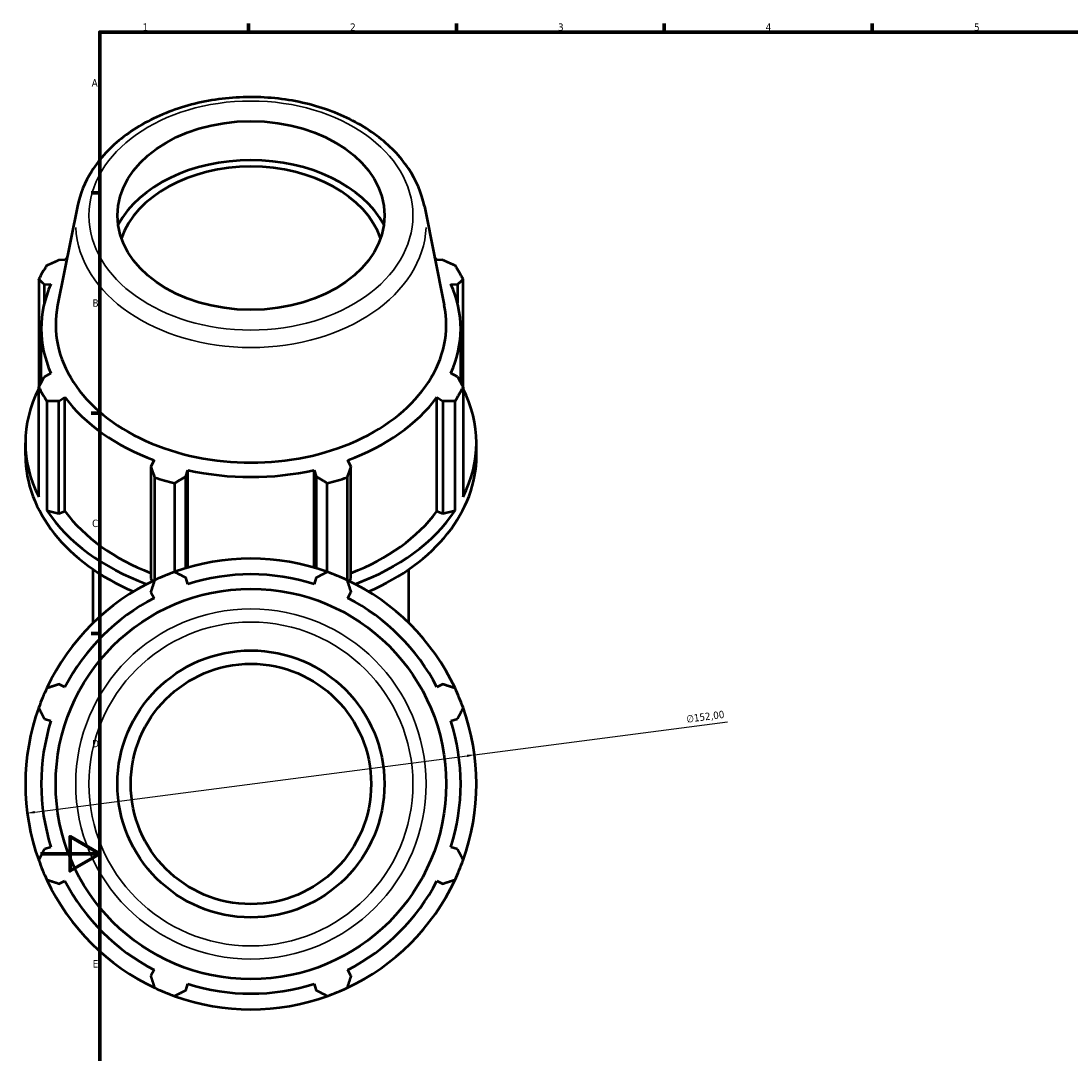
# Model space of a CAD drawing. Header units: millimetres. Extents: x -7 to 1648, y -196 to 1425.
# Tile 2 of 12: x -7 to 347, y 230 to 578. Entities that reach past the tile are written whole.
import ezdxf

# ---------------------------------------------------------------- set-up
doc = ezdxf.new("R2010")
doc.units = ezdxf.units.MM
for name, color, linetype, lineweight in [('Border (ISO)', 7, 'Continuous', 70), ('Dimension (ISO)', 7, 'Continuous', 25), ('Visible (ISO)', 7, 'Continuous', 50), ('Visible Narrow (ISO)', 7, 'Continuous', 35)]:
    doc.layers.add(name, color=color, linetype=linetype, lineweight=lineweight)
doc.styles.add('Note Text (ISO)', font='tahoma.ttf')
doc.dimstyles.new('Default (ISO)', dxfattribs={"dimtxt": 2.5, "dimasz": 2.5, "dimexe": 3.175, "dimexo": 0, "dimgap": 0.762, "dimtad": 1, "dimrnd": 1e-08, "dimzin": 0, "dimtxsty": 'Note Text (ISO)', "dimcen": 0.09, "dimdle": 10, "dimclrd": 256, "dimclre": 256, "dimclrt": 256, "dimazin": 0, "dimtfac": 1.40208, "dimtmove": 0, "dimatfit": 3, "dimfxl": 1, "dimtolj": 1, "dimtzin": 0, "dimlwd": -1, "dimlwe": -1, "dimarcsym": 0})

# ---------------------------------------------------------------- blocks, each defined once
blk = doc.blocks.new('Borders Default Border')
at = {"layer": 'Border (ISO)'}
for p, q in [((70.08, 574), (70.08, 576.9)), ((140.17, 574), (140.17, 576.9)), ((210.25, 574), (210.25, 576.9)), ((280.33, 574), (280.33, 576.9)), ((20, 519.75), (17.1, 519.75)), ((20, 445.5), (17.1, 445.5)), ((20, 371.25), (17.1, 371.25))]:
    blk.add_line(p, q, dxfattribs=at)
at = {"layer": 'Border (ISO)', "flags": 128}
for points in [[(20, 20), (20, 574), (821, 574), (821, 20), (20, 20)], [(0, 297), (20, 297), (10, 302.77), (10, 291.23), (20, 297)]]:
    blk.add_lwpolyline(points, dxfattribs=at)
at = {"layer": 'Border (ISO)', "color": 232, "true_color": 0xca0064, "char_height": 2.5, "attachment_point": 7, "style": 'Note Text (ISO)'}
for s, insert in [('1', (34.48, 574.4)), ('2', (104.37, 574.4)), ('3', (174.43, 574.35)), ('4', (244.42, 574.4)), ('5', (314.64, 574.35)), ('A', (17.29, 555.62)), ('B', (17.59, 481.38)), ('C', (17.43, 407.08)), ('D', (17.43, 332.88)), ('E', (17.64, 258.63))]:
    blk.add_mtext(s, dxfattribs=dict(at, insert=insert))
blk = doc.blocks.new('*D15')
at = {"layer": 'Defpoints', "color": 0, "transparency": 16777216}
for p in [(146.32, 330.34), (-4.4, 310.69)]:
    blk.add_point(p, dxfattribs=at)
at = {"layer": 'Dimension (ISO)', "transparency": 16777216}
for p, q in [((146.32, 330.34), (231.54, 341.45)), ((-1.92, 311.02), (143.84, 330.02))]:
    blk.add_line(p, q, dxfattribs=at)
blk.add_arc((70.96, 320.52), 76, 5.0331, 19.792, dxfattribs=at)
for points in [[(143.79, 330.43), (143.9, 329.6), (146.32, 330.34)], [(-1.98, 311.43), (-1.87, 310.6), (-4.4, 310.69)]]:
    blk.add_solid(points, dxfattribs=at)
at = {"layer": 'Dimension (ISO)', "color": 232, "true_color": 0xca0064, "transparency": 16777216, "insert": (217.52, 343.63), "char_height": 2.5, "attachment_point": 1, "rotation": 7.4267, "style": 'Note Text (ISO)'}
blk.add_mtext('\\A1;∅152,00', dxfattribs=at)

msp = doc.modelspace()

# ---------------------------------------------------------------- linework, layer by layer
at = {"layer": 'Visible (ISO)'}
for p, q in [((12.5001, 515.2793), (5.8036, 481.921)), ((129.4169, 515.2793), (136.1135, 481.921)), ((8.2646, 497.0667), (6.2422, 497.1598)), ((135.6749, 497.1598), (133.6525, 497.0667)), ((-0.552, 490.6662), (-0.552, 454.2727)), ((1.3754, 488.8515), (3.5498, 489.0181)), ((1.3754, 482.7598), (1.3754, 488.8515)), ((138.3673, 489.0181), (140.5417, 488.8515)), ((140.5417, 488.8515), (140.5417, 482.7598)), ((142.4691, 454.2727), (142.4691, 490.6662)), ((0.2785, 455.8074), (0.2785, 473.9893)), ((141.6385, 455.8074), (141.6385, 473.9893)), ((3.5498, 458.9606), (1.3754, 457.8244)), ((140.5417, 457.8244), (138.3673, 458.9606)), ((-0.552, 417.3602), (-0.552, 454.2727)), ((142.4691, 454.2727), (142.4691, 417.3602)), ((2.1962, 449.5812), (2.1962, 412.6687)), ((6.2422, 449.5161), (8.2646, 450.9119)), ((6.2422, 411.7351), (6.2422, 449.5161)), ((8.2646, 412.4795), (8.2646, 450.9119)), ((133.6525, 450.9119), (135.6749, 449.5161)), ((133.6525, 412.4795), (133.6525, 450.9119)), ((135.6749, 449.5161), (135.6749, 411.7351)), ((139.7209, 412.6687), (139.7209, 449.5812)), ((-5.0415, 431.2577), (-5.0415, 435.5569)), ((146.9585, 431.2577), (146.9585, 435.5569)), ((38.3222, 429.658), (37.2694, 427.5766)), ((104.6477, 427.5766), (103.5949, 429.658)), ((37.2694, 427.5766), (37.2694, 389.7956)), ((49.019, 424.1352), (49.7047, 426.3242)), ((49.7047, 393.4841), (49.7047, 426.3242)), ((92.2124, 426.3242), (92.898, 424.1352)), ((92.2124, 393.4841), (92.2124, 426.3242)), ((104.6477, 389.7956), (104.6477, 427.5766)), ((38.5897, 389.2788), (38.5897, 423.8472)), ((45.2245, 421.9039), (45.2245, 392.027)), ((49.019, 393.2809), (49.019, 424.1352)), ((92.898, 424.1352), (92.898, 393.2809)), ((96.6926, 392.027), (96.6926, 421.9039)), ((103.3274, 423.8472), (103.3274, 389.2788)), ((2.1962, 412.6687), (6.2422, 411.7351)), ((6.2422, 411.7351), (8.2646, 412.4795)), ((133.6525, 412.4795), (135.6749, 411.7351)), ((135.6749, 411.7351), (139.7209, 412.6687)), ((17.7585, 374.7913), (17.7585, 392.8796)), ((124.1585, 374.7913), (124.1585, 392.8796)), ((37.2694, 389.7956), (37.7036, 388.8547)), ((49.7047, 387.9252), (49.019, 390.0997)), ((92.898, 390.0997), (92.2124, 387.9252)), ((104.2135, 388.8547), (104.6477, 389.7956)), ((37.2694, 385.2328), (38.3222, 383.2104)), ((103.5949, 383.2104), (104.6477, 385.2328)), ((8.2646, 353.1529), (6.2422, 354.2057)), ((135.6749, 354.2057), (133.6525, 353.1529)), ((1.3754, 342.456), (3.5498, 341.7704)), ((138.3673, 341.7704), (140.5417, 342.456)), ((3.5498, 299.2626), (1.3754, 298.577)), ((140.5417, 298.577), (138.3673, 299.2626)), ((6.2422, 286.8273), (8.2646, 287.8801)), ((133.6525, 287.8801), (135.6749, 286.8273)), ((38.3222, 257.8226), (37.2694, 255.8002)), ((104.6477, 255.8002), (103.5949, 257.8226)), ((49.019, 250.9333), (49.7047, 253.1078)), ((92.2124, 253.1078), (92.898, 250.9333))]:
    msp.add_line(p, q, dxfattribs=at)
for radius in [65.8081, 45, 40.5]:
    msp.add_circle((70.9585, 320.5165), radius, dxfattribs=at)
for radius, start, end in [(76, 70.208016, 109.791984), (76, 115.208016, 154.791984), (76, 109.791984, 115.208016), (70.68, 72.5, 107.5), (76, 64.791984, 70.208016), (76, 25.208016, 64.791984), (70.68, 117.5, 152.5), (70.68, 27.5, 62.5), (76, 154.791984, 160.208016), (76, 19.791984, 25.208016), (76, 160.208016, 199.791984), (76, 340.208016, 19.791984), (70.68, 162.5, 197.5), (70.68, 342.5, 17.5), (76, 199.791984, 205.208016), (76, 334.791984, 340.208016), (76, 205.208016, 244.791984), (70.68, 207.5, 242.5), (76, 295.208016, 334.791984), (70.68, 297.5, 332.5), (76, 244.791984, 250.208016), (70.68, 252.5, 287.5), (76, 289.791984, 295.208016), (76, 250.208016, 289.791984)]:
    msp.add_arc((70.9585, 320.5165), radius, start, end, dxfattribs=at)
msp.add_ellipse((70.9585, 512.1507), major_axis=(-45, 0), ratio=0.70710678, dxfattribs=at)
for centre, major_axis, start_param, end_param in [((70.9585, 496.8301), (48.0451, 0), 0.36995124, 2.77164141), ((70.9585, 496.8301), (45, 0), 0.24312897, 2.89846369), ((70.9585, 473.9893), (-70.68, 0), 5.77959888, 5.80321976), ((70.9585, 473.9893), (-70.68, 0), 3.6215582, 3.64517909), ((70.9585, 472.4695), (-76, 0), 5.84322243, 5.93775002), ((70.9585, 472.4695), (76, 0), 0.34543529, 0.43996288), ((70.9585, 473.9893), (-70.68, 0), 5.97775269, 6.58861793), ((70.9585, 473.9893), (70.68, 0), 5.97775269, 6.58861793), ((70.9585, 475.3812), (-65.8081, 0), 6.14217766, 9.56578561), ((70.9585, 435.5569), (-76, 0), 5.93775002, 6.62862059), ((70.9585, 472.4695), (-76, 0), 0.34543529, 0.43996288), ((70.9585, 472.4695), (76, 0), 5.84322243, 5.93775002), ((70.9585, 435.5569), (76, 0), 5.93775002, 6.62862059), ((70.9585, 473.9893), (70.68, 0), 3.6215582, 4.23242344), ((70.9585, 473.9893), (70.68, 0), 5.19235452, 5.80321976), ((70.9585, 431.2577), (-76, 0), 0, 1.02278452), ((70.9585, 431.2577), (76, 0), 5.26040079, 6.28318531), ((70.9585, 473.9893), (70.68, 0), 4.40695636, 5.0178216), ((70.9585, 472.4695), (76, 0), 4.2724261, 4.36695369), ((70.9585, 472.4695), (76, 0), 5.05782427, 5.15235186), ((70.9585, 435.5569), (76, 0), 3.58155553, 4.23174881), ((70.9585, 435.5569), (70.68, 0), 3.6215582, 4.2155561), ((70.9585, 435.5569), (70.68, 0), 5.20922186, 5.80321976), ((70.9585, 435.5569), (76, 0), 5.19302915, 5.84322243)]:
    msp.add_ellipse(centre, major_axis=major_axis, ratio=0.70710678, start_param=start_param, end_param=end_param, dxfattribs=at)
msp.add_open_spline([(129.4169, 515.2793), (128.5254, 519.7204), (126.6893, 524.0197), (121.2935, 532.0922), (117.6622, 535.8351), (108.9295, 542.3828), (103.7799, 545.1517), (92.5347, 549.3825), (86.431, 550.8309), (73.9124, 552.2606), (67.4993, 552.2408), (54.9949, 550.7336), (48.9054, 549.2465), (37.6539, 544.9227), (32.4918, 542.0872), (23.6728, 535.3146), (20.0004, 531.3863), (14.9535, 523.3668), (13.324, 519.383), (12.5001, 515.2793)], degree=3, knots=[3.2826003, 3.2826003, 3.2826003, 3.2826003, 3.58311229, 3.58311229, 3.89769572, 3.89769572, 4.2234204, 4.2234204, 4.55226192, 4.55226192, 4.88122882, 4.88122882, 5.21019917, 5.21019917, 5.53901742, 5.53901742, 5.86449537, 5.86449537, 6.14217766, 6.14217766, 6.14217766, 6.14217766], dxfattribs=at)
for points, weights in [([(2.1962, 495.3577), (4.2605, 496.2856), (6.2422, 497.1598)], [2.40042970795, 2.43042107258, 2.45877834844]), ([(135.6749, 497.1598), (137.6566, 496.2856), (139.7209, 495.3577)], [2.44916063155, 2.42091427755, 2.39104022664]), ([(1.3754, 488.8515), (0.4313, 489.7489), (-0.552, 490.6662)], [2.45877834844, 2.43042107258, 2.40042970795]), ([(142.4691, 490.6662), (141.4857, 489.7489), (140.5417, 488.8515)], [2.39104022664, 2.42091427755, 2.44916063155]), ([(-0.552, 454.2727), (0.4313, 456.0933), (1.3754, 457.8244)], [2.38165074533, 2.41140748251, 2.43954291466]), ([(140.5417, 457.8244), (141.4857, 456.0933), (142.4691, 454.2727)], [2.44916063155, 2.42091427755, 2.39104022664]), ([(6.2422, 449.5161), (4.2605, 449.5565), (2.1962, 449.5812)], [2.43954291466, 2.41140748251, 2.38165074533]), ([(139.7209, 449.5812), (137.6566, 449.5565), (135.6749, 449.5161)], [2.39104022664, 2.42091427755, 2.44916063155]), ([(38.5897, 423.8472), (37.9161, 425.7585), (37.2694, 427.5766)], [2.38165074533, 2.41140748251, 2.43954291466]), ([(104.6477, 427.5766), (104.001, 425.7585), (103.3274, 423.8472)], [2.44916063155, 2.42091427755, 2.39104022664]), ([(49.019, 424.1352), (47.1605, 423.0508), (45.2245, 421.9039)], [2.44916063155, 2.42091427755, 2.39104022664]), ([(96.6926, 421.9039), (94.7566, 423.0508), (92.898, 424.1352)], [2.39104022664, 2.42091427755, 2.44916063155]), ([(37.2694, 385.2328), (37.9161, 387.2145), (38.5897, 389.2788)], [1.00224526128, 1.00153087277, 1]), ([(45.2245, 392.027), (47.1605, 391.0437), (49.019, 390.0997)], [1, 1.00153087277, 1.00224526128]), ([(92.898, 390.0997), (94.7566, 391.0437), (96.6926, 392.027)], [1.00224526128, 1.00153087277, 1]), ([(103.3274, 389.2788), (104.001, 387.2145), (104.6477, 385.2328)], [1, 1.00153087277, 1.00224526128]), ([(2.1962, 352.8853), (4.2605, 353.559), (6.2422, 354.2057)], [1, 1.00153087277, 1.00224526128]), ([(135.6749, 354.2057), (137.6566, 353.559), (139.7209, 352.8853)], [1.00224526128, 1.00153087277, 1]), ([(1.3754, 342.456), (0.4313, 344.3145), (-0.552, 346.2506)], [1.00224526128, 1.00153087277, 1]), ([(142.4691, 346.2506), (141.4857, 344.3145), (140.5417, 342.456)], [1, 1.00153087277, 1.00224526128]), ([(-0.552, 294.7824), (0.4313, 296.7184), (1.3754, 298.577)], [1, 1.00153087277, 1.00224526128]), ([(140.5417, 298.577), (141.4857, 296.7184), (142.4691, 294.7824)], [1.00224526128, 1.00153087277, 1]), ([(6.2422, 286.8273), (4.2605, 287.474), (2.1962, 288.1476)], [1.00224526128, 1.00153087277, 1]), ([(139.7209, 288.1476), (137.6566, 287.474), (135.6749, 286.8273)], [1, 1.00153087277, 1.00224526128]), ([(38.5897, 251.7542), (37.9161, 253.8184), (37.2694, 255.8002)], [1, 1.00153087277, 1.00224526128]), ([(104.6477, 255.8002), (104.001, 253.8184), (103.3274, 251.7542)], [1.00224526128, 1.00153087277, 1]), ([(49.019, 250.9333), (47.1605, 249.9893), (45.2245, 249.0059)], [1.00224526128, 1.00153087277, 1]), ([(96.6926, 249.0059), (94.7566, 249.9893), (92.898, 250.9333)], [1, 1.00153087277, 1.00224526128])]:
    msp.add_rational_spline(points, weights, degree=2, dxfattribs=at)
at = {"layer": 'Visible Narrow (ISO)'}
for radius in [59.0444, 54.5882]:
    msp.add_circle((70.9585, 320.5165), radius, dxfattribs=at)
msp.add_ellipse((70.9585, 512.1507), major_axis=(-54.5882, 0), ratio=0.70710678, dxfattribs=at)
msp.add_ellipse((70.9585, 509.4116), major_axis=(-59.0444, 0), ratio=0.70710678, start_param=0.03017275, end_param=3.11141991, dxfattribs=at)

# ---------------------------------------------------------------- block references
msp.add_blockref('Borders Default Border', (0, 0))

# ---------------------------------------------------------------- dimensions: what is measured, and where the dimension line sits
at = {"layer": 'Dimension (ISO)'}
dim = msp.add_diameter_dim_2p(p1=(-4.4039, 310.6929), p2=(146.321, 330.3401), dimstyle='Default (ISO)', override={"dimdec": 2, "dimlfac": 1, "dimtp": 0, "dimtm": 0, "dimtdec": 2, "dimatfit": 2}, dxfattribs=at)
dim.commit()
dim.dimension.update_dxf_attribs({"geometry": '*D15', "text_midpoint": (224.4103, 340.5191), "dimtype": 163})

doc.saveas('drawing.dxf')
